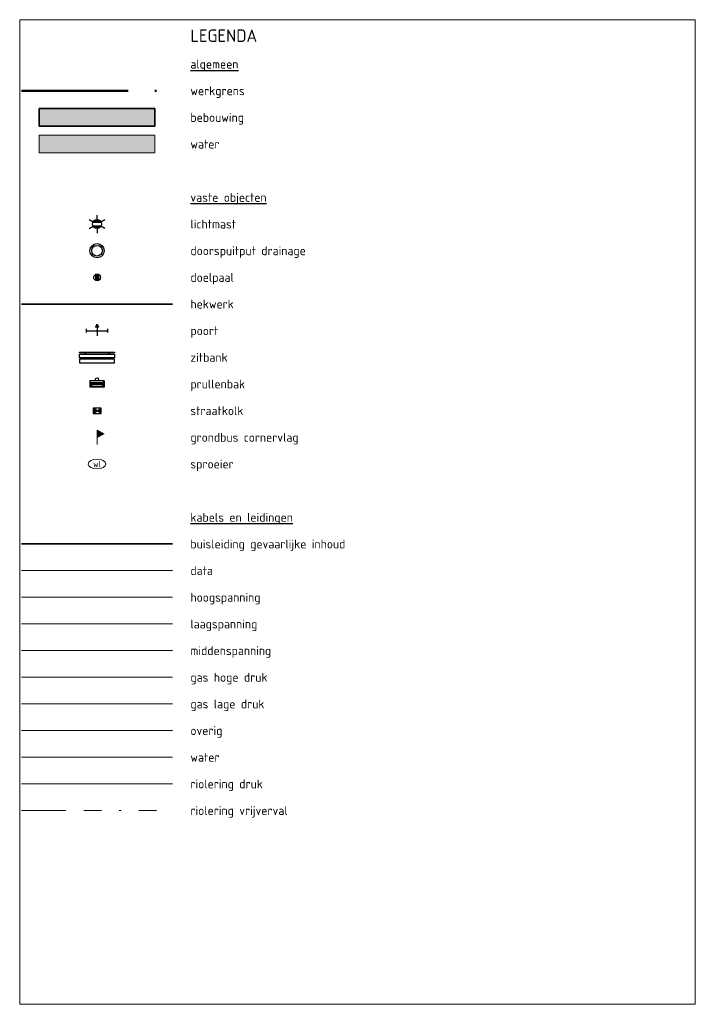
# Model space of a CAD drawing. Header units: metres. Extents: x 117304 to 117560, y 480657 to 480775.
# Tile 4 of 4: x 117522 to 117560, y 480710 to 480765. Entities that reach past the tile are written whole.
import ezdxf
from ezdxf.enums import TextEntityAlignment as Align
from ezdxf.lldxf.tags import DXFTag

# ---------------------------------------------------------------- set-up
doc = ezdxf.new("R2010")
doc.units = ezdxf.units.M
doc.header["$LTSCALE"] = 0.5
doc.linetypes.add('RI-OVERIG', pattern=[17, 5, -2, 2, -2, 0, -2, 2, -2])
doc.linetypes.add('XX-PROJECTGRENS', pattern=[18, 12, -3, 0, -3])
for name, color, linetype, lineweight in [('B-WE-KL-BUISLEIDING GEVAARLIJKE INHOUD-G', 20, 'Continuous', 35), ('B-WE-KL-DATA-G', 90, 'KL-DATA-N', 18), ('B-WE-KL-ET_HS-G', 10, 'KL-HS-N', 18), ('B-WE-KL-ET_LS-G', 190, 'KL-LS-N', 18), ('B-WE-KL-ET_MS-G', 130, 'KL-MS-N', 18), ('B-WE-KL-GAS_HD-G', 30, 'KL-GAS-HD-N', 18), ('B-WE-KL-GAS_LD-G', 50, 'KL-GAS-LD-N', 18), ('B-WE-KL-OVERIG-G', 8, 'Continuous', 18), ('B-WE-KL-WATER-G', 170, 'KL-WATER-N', 18), ('B-WE-OG-BEBOUWING-GV', 7, 'Continuous', 35), ('B-WE-OG-WATER_SLOOT-GV', 120, 'Continuous', 18), ('B-WE-RI-DRUK-G', 210, 'RI-PERS', 18), ('B-WE-RI-VRIJVERVAL-G', 210, 'RI-OVERIG', 18), ('N-ME-IE-MEUBILAIR_WEGMEUBILAIR_AFVALBAK-S', 7, 'Continuous', 25), ('N-ME-IE-MEUBILAIR_WEGMEUBILAIR_LICHTMAST-S', 7, 'Continuous', 25), ('N-ME-IE-MEUBILAIR_WEGMEUBILAIR_PAAL-S', 7, 'Continuous', 25), ('N-ME-IE-MEUBILAIR_WEGMEUBILAIR_ZITBANK-S', 7, 'Continuous', 25), ('N-ME-IE-TERREINAFSCHEIDING-S', 210, 'Continuous', 25), ('N-ME-IE-TERREINAFSCHEIDING_KUNSTMATIG_RASTERHEKWERK-G', 20, 'IE-TERREINAFSCHEIDING-KUNSTMATIG-OPEN', 35), ('N-ME-KL-WATER_PUT-S', 170, 'Continuous', 25), ('N-ME-RI-DRAINAGE_PUT-S', 90, 'Continuous', 25), ('N-ME-RI-KOLK-S', 7, 'Continuous', 25), ('N-WE-KG-GRENS_PROJECT-GD', 7, 'XX-PROJECTGRENS', 50)]:
    doc.layers.add(name, color=color, linetype=linetype, lineweight=lineweight)
doc.layers.add('B-WE-OG-BEBOUWING-V', color=7, linetype='Continuous', lineweight=18, true_color=0xdc7869)
doc.layers.add('B-WE-OG-WATER_SLOOT-V', color=7, linetype='Continuous', lineweight=18, true_color=0xafcde1)
doc.layers.add('X-XX-AL-HULPLIJN-G', color=7, linetype='Continuous', lineweight=18, plot=False)
doc.layers.add('X-XX-AL-LEGENDA-T25', color=7, linetype='Continuous')
doc.layers.add('X-XX-AL-LEGENDA-T35', color=7, linetype='Continuous')
doc.styles.add('NLCS-ISO', font='NLCS-ISO.ttf')
doc.styles.add('NLCS-ISO-M200-T25', font='NLCS-ISO.ttf', dxfattribs={"height": 0.5})
doc.styles.add('NLCS-ISO-M200-T35', font='NLCS-ISO.ttf', dxfattribs={"height": 0.7})
doc.linetypes.add('IE-TERREINAFSCHEIDING-KUNSTMATIG-OPEN', pattern='A,7,-1.5,[67,NLCS.shx,S=0.75,R=0,X=0,Y=0],-1.5', length=10)
tags = doc.linetypes.add('KL-DATA-N', pattern='A,4,-1,[101,NLCS.SHX,S=0.5,R=0,X=0,Y=0],-1,4,-1,["D",Standard,S=1,R=0,X=-0.25,Y=-0.5],-1.5', length=12.5).pattern_tags.tags
tags[18] = DXFTag(74, 10)
tags = doc.linetypes.add('KL-GAS-HD-N', pattern='A,4,-1,[69,NLCS.SHX,S=0.5,R=0,X=0,Y=0],-1,4,-1,["H",Standard,S=1,R=0,X=0,Y=-0.5],-2', length=13).pattern_tags.tags
tags[18] = DXFTag(74, 10)
tags = doc.linetypes.add('KL-GAS-LD-N', pattern='A,4,-1,[69,NLCS.SHX,S=0.5,R=0,X=0,Y=0],-1,4,-1,["L",Standard,S=1,R=0,X=0.25,Y=-0.5],-2', length=13).pattern_tags.tags
tags[18] = DXFTag(74, 10)
tags = doc.linetypes.add('KL-HS-N', pattern='A,4,-1,[103,NLCS.SHX,S=0.75,R=0,X=0,Y=0],-1,4,-1,["H",Standard,S=1,R=0,X=0,Y=-0.5],-2', length=13).pattern_tags.tags
tags[18] = DXFTag(74, 10)
tags = doc.linetypes.add('KL-LS-N', pattern='A,4,-1,[103,NLCS.SHX,S=0.75,R=0,X=0,Y=0],-1,4,-1,["L",Standard,S=1,R=0,X=0,Y=-0.5],-2', length=13).pattern_tags.tags
tags[18] = DXFTag(74, 10)
tags = doc.linetypes.add('KL-MS-N', pattern='A,4,-1,[103,NLCS.SHX,S=0.75,R=0,X=0,Y=0],-1,4,-1,["M",Standard,S=1,R=0,X=0,Y=-0.5],-2', length=13).pattern_tags.tags
tags[18] = DXFTag(74, 10)
doc.linetypes.add('KL-WATER-N', pattern='A,7,-0.5,[168,NLCS.SHX,S=0.75,R=0,X=0.75,Y=0],-2', length=9.5)
tags = doc.linetypes.add('RI-PERS', pattern='A,7,-2,["P",Standard,S=1.8,R=0,X=-0.5,Y=-0.9],-2,7,-2,[102,NLCS.SHX,S=1,R=180,X=0,Y=0],-2', length=22).pattern_tags.tags
tags[6] = DXFTag(74, 10)

# ---------------------------------------------------------------- blocks, each defined once
blk = doc.blocks.new('SRI-DRAIN_PUT-SO')
at = {"lineweight": -3}
for radius in [2, 1.5]:
    blk.add_circle((0, 0), radius, dxfattribs=at)
blk = doc.blocks.new('N-SIE-WEG_LICHTMAST-SO')
h = blk.add_hatch(color=256)
h.paths.add_polyline_path([(1.16, 0.5, 0.658505), (-1.16, 0.5)])
h.paths.add_polyline_path([(-1.16, -0.5, 0.658505), (1.16, -0.5)])
at = {"flags": 128}
for points in [[(-2.19, 1.27), (-1.1, 0.63)], [(-1.16, 0.5), (1.16, 0.5)], [(0, 1.27), (0, 2.53)], [(1.1, 0.63), (2.19, 1.27)], [(-2.19, -1.27), (-1.1, -0.63)], [(-1.16, -0.5), (1.16, -0.5)], [(0, -1.27), (0, -2.53)], [(2.19, -1.27), (1.1, -0.63)]]:
    blk.add_lwpolyline(points, dxfattribs=at)
at = {"ltscale": 0.5}
blk.add_circle((0, 0), 1.27, dxfattribs=at)
at = {"style": 'NLCS-ISO'}
blk.add_attdef('TYPE', text='', height=1.8, dxfattribs=at).set_placement((0, 2.53), align=Align.BOTTOM_CENTER)
blk = doc.blocks.new('SIE-WEG_PAAL_VAST-SO')
blk.add_hatch(color=256).paths.add_polyline_path([(0.094, 0.093), (-0.093, 0.093), (-0.093, -0.093), (0.094, -0.093)])
at = {"flags": 128}
blk.add_lwpolyline([(0.094, 0.093), (-0.093, 0.093), (-0.093, -0.093), (0.094, -0.093)], close=True, dxfattribs=at)
blk.add_circle((0, 0), 0.188)
blk = doc.blocks.new('SIE-WEG_DOORGANG_DRAAIPOORT')
blk.add_hatch(color=256).paths.add_polyline_path([(-0.21, 0.49), (0, 0.9), (0.21, 0.49)])
for p, q in [((-1.5, -0.25), (-1.5, 0.25)), ((-1.5, 0), (1.5, 0)), ((0, 0.9), (-0.21, 0.49)), ((0, 0.9), (0, -0.72)), ((0, 0.9), (0.21, 0.49)), ((1.5, -0.25), (1.5, 0.25))]:
    blk.add_line(p, q)
at = {"flags": 128}
blk.add_lwpolyline([(-0.21, 0.49), (0, 0.9), (0.21, 0.49)], close=True, dxfattribs=at)
blk = doc.blocks.new('SIE-WEG_ZITBANK_MET_LEUNING')
blk.add_hatch(color=256).paths.add_polyline_path([(-0.984, 0.302), (-0.984, 0.253), (0.984, 0.253), (0.984, 0.302)])
for p, q in [((-0.689, 0.253), (-0.689, 0.172)), ((-0.64, 0.253), (-0.64, 0.172)), ((0.64, 0.253), (0.64, 0.172)), ((0.689, 0.253), (0.689, 0.172)), ((-0.689, -0.105), (-0.689, -0.025)), ((-0.64, -0.105), (-0.64, -0.025)), ((0.64, -0.105), (0.64, -0.025)), ((0.689, -0.105), (0.689, -0.025))]:
    blk.add_line(p, q)
at = {"flags": 128}
for points in [[(-0.984, 0.253), (-0.984, 0.302), (0.984, 0.302), (0.984, 0.253)], [(0.984, 0.172), (0.984, -0.025), (-0.984, -0.025), (-0.984, 0.172)], [(-0.984, -0.105), (-0.984, -0.302), (0.984, -0.302), (0.984, -0.105)]]:
    blk.add_lwpolyline(points, close=True, dxfattribs=at)
blk = doc.blocks.new('N-SRI-KOLK_STRAAT_450X300-SO')
h = blk.add_hatch(color=256)
h.dxf.hatch_style = 1
h.paths.add_polyline_path([(0, 0.75), (-1.125, 1.5), (-1.125, 0)])
h.paths.add_polyline_path([(1.125, 0), (1.125, 1.5), (0, 0.75)])
for p, q in [((-1.125, 0), (1.125, 1.5)), ((1.125, 0), (-1.125, 1.5))]:
    blk.add_line(p, q)
at = {"flags": 128}
blk.add_lwpolyline([(-1.125, 0), (1.125, 0), (1.125, 1.5), (-1.125, 1.5)], close=True, dxfattribs=at)
blk = doc.blocks.new('SKL-WATERLEIDINGPUT-SO')
at = {"color": 0, "linetype": 'ByBlock', "lineweight": 18}
blk.add_ellipse((0, 0), major_axis=(2.5, 0), ratio=0.54, dxfattribs=at)
at = {"color": 0, "linetype": 'ByBlock', "lineweight": 18, "style": 'NLCS-ISO'}
blk.add_text('wl', height=1.8, dxfattribs=at).set_placement((0, 0), align=Align.MIDDLE_CENTER)
blk = doc.blocks.new('SIE-WEG_AFVALBAK_TYPE_02')
at = {"linetype": 'Continuous'}
for p, q in [((0.4, -0.091), (-0.4, -0.091)), ((-0.34, -0.195), (-0.4, -0.091)), ((-0.34, -0.252), (-0.4, -0.441)), ((0.4, -0.441), (-0.4, -0.441)), ((0.34, -0.195), (-0.34, -0.195)), ((-0.34, -0.252), (-0.34, -0.195)), ((0.34, -0.252), (-0.34, -0.252)), ((-0.302, -0.297), (-0.333, -0.397)), ((0.333, -0.397), (-0.333, -0.397)), ((0.302, -0.297), (-0.302, -0.297)), ((0.302, -0.297), (0.333, -0.397)), ((0.34, -0.195), (0.4, -0.091)), ((0.34, -0.252), (0.34, -0.195)), ((0.34, -0.252), (0.4, -0.441))]:
    blk.add_line(p, q, dxfattribs=at)
for p, q in [((-0.4, -0.091), (-0.4, -0.441)), ((0.4, -0.091), (0.4, -0.441))]:
    blk.add_line(p, q)
blk.add_circle((0, 0), 0.0908, dxfattribs=at)
blk = doc.blocks.new('SIE-WEG_PAAL_VLAGGENMAST-SO')
at = {"linetype": 'ByBlock', "lineweight": 18}
h = blk.add_hatch(color=0, dxfattribs=at)
h.dxf.hatch_style = 1
h.paths.add_polyline_path([(0, 2), (2, 1), (0, 0)])
at = {"color": 0, "linetype": 'ByBlock', "lineweight": 18}
blk.add_lwpolyline([(0, 2), (0, -2)], dxfattribs=at)
blk.add_lwpolyline([(0, 2), (2, 1), (0, 0)], close=True, dxfattribs=at)

msp = doc.modelspace()

# ---------------------------------------------------------------- hatches: boundary and pattern name
at = {"layer": 'B-WE-OG-BEBOUWING-V'}
msp.add_hatch(color=256, dxfattribs=at).paths.add_polyline_path([(117523.424, 480759.993), (117523.424, 480758.993), (117529.924, 480758.993), (117529.924, 480759.993)])
at = {"layer": 'B-WE-OG-WATER_SLOOT-V'}
msp.add_hatch(color=256, dxfattribs=at).paths.add_polyline_path([(117523.424, 480758.493), (117523.424, 480757.493), (117529.924, 480757.493), (117529.924, 480758.493)])

# ---------------------------------------------------------------- linework, layer by layer
at = {"layer": 'B-WE-KL-BUISLEIDING GEVAARLIJKE INHOUD-G', "flags": 128}
msp.add_lwpolyline([(117522.424, 480735.493), (117530.924, 480735.493)], dxfattribs=at)
at = {"layer": 'B-WE-KL-DATA-G', "flags": 128}
msp.add_lwpolyline([(117522.424, 480733.993), (117530.924, 480733.993)], dxfattribs=at)
at = {"layer": 'B-WE-KL-ET_HS-G', "flags": 128}
msp.add_lwpolyline([(117522.424, 480732.493), (117530.924, 480732.493)], dxfattribs=at)
at = {"layer": 'B-WE-KL-ET_LS-G', "flags": 128}
msp.add_lwpolyline([(117522.424, 480730.993), (117530.924, 480730.993)], dxfattribs=at)
at = {"layer": 'B-WE-KL-ET_MS-G', "flags": 128}
msp.add_lwpolyline([(117522.424, 480729.493), (117530.924, 480729.493)], dxfattribs=at)
at = {"layer": 'B-WE-KL-GAS_HD-G', "flags": 128}
msp.add_lwpolyline([(117522.424, 480727.993), (117530.924, 480727.993)], dxfattribs=at)
at = {"layer": 'B-WE-KL-GAS_LD-G', "flags": 128}
msp.add_lwpolyline([(117522.424, 480726.493), (117530.924, 480726.493)], dxfattribs=at)
at = {"layer": 'B-WE-KL-OVERIG-G', "flags": 128}
msp.add_lwpolyline([(117522.424, 480724.993), (117530.924, 480724.993)], dxfattribs=at)
at = {"layer": 'B-WE-KL-WATER-G', "flags": 128}
msp.add_lwpolyline([(117522.424, 480723.493), (117530.924, 480723.493)], dxfattribs=at)
at = {"layer": 'B-WE-OG-BEBOUWING-GV', "flags": 128}
msp.add_lwpolyline([(117529.924, 480759.993), (117523.424, 480759.993), (117523.424, 480758.993), (117529.924, 480758.993)], close=True, dxfattribs=at)
at = {"layer": 'B-WE-OG-WATER_SLOOT-GV', "flags": 128}
msp.add_lwpolyline([(117529.924, 480758.493), (117523.424, 480758.493), (117523.424, 480757.493), (117529.924, 480757.493)], close=True, dxfattribs=at)
at = {"layer": 'B-WE-RI-DRUK-G', "flags": 128}
msp.add_lwpolyline([(117522.424, 480721.993), (117530.924, 480721.993)], dxfattribs=at)
at = {"layer": 'B-WE-RI-VRIJVERVAL-G', "flags": 128}
msp.add_lwpolyline([(117522.424, 480720.493), (117530.924, 480720.493)], dxfattribs=at)
at = {"layer": 'N-ME-IE-TERREINAFSCHEIDING_KUNSTMATIG_RASTERHEKWERK-G', "flags": 128}
msp.add_lwpolyline([(117522.424, 480748.993), (117530.924, 480748.993)], dxfattribs=at)
at = {"layer": 'N-WE-KG-GRENS_PROJECT-GD', "flags": 128}
msp.add_lwpolyline([(117522.424, 480760.993), (117530.924, 480760.993)], dxfattribs=at)
at = {"layer": 'X-XX-AL-HULPLIJN-G'}
msp.add_lwpolyline([(117522.324, 480764.993), (117560.324, 480764.993), (117560.324, 480709.593), (117522.324, 480709.593)], close=True, dxfattribs=at)

# ---------------------------------------------------------------- block references
at = {"layer": 'N-ME-IE-MEUBILAIR_WEGMEUBILAIR_AFVALBAK-S'}
msp.add_blockref('SIE-WEG_AFVALBAK_TYPE_02', (117526.674, 480744.759), dxfattribs=at)
at = {"layer": 'N-ME-IE-MEUBILAIR_WEGMEUBILAIR_LICHTMAST-S', "xscale": 0.2, "yscale": 0.2, "zscale": 0.2}
msp.add_blockref('N-SIE-WEG_LICHTMAST-SO', (117526.674, 480753.493), dxfattribs=at)
at = {"layer": 'N-ME-IE-MEUBILAIR_WEGMEUBILAIR_PAAL-S'}
msp.add_blockref('SIE-WEG_PAAL_VAST-SO', (117526.674, 480750.493), dxfattribs=at)
at = {"layer": 'N-ME-IE-MEUBILAIR_WEGMEUBILAIR_PAAL-S', "xscale": 0.2, "yscale": 0.2, "zscale": 0.2}
msp.add_blockref('SIE-WEG_PAAL_VLAGGENMAST-SO', (117526.674, 480741.493), dxfattribs=at)
at = {"layer": 'N-ME-IE-MEUBILAIR_WEGMEUBILAIR_ZITBANK-S'}
msp.add_blockref('SIE-WEG_ZITBANK_MET_LEUNING', (117526.674, 480745.993), dxfattribs=at)
at = {"layer": 'N-ME-IE-TERREINAFSCHEIDING-S', "xscale": 0.3999999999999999, "yscale": 0.3999999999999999, "zscale": 0.5}
msp.add_blockref('SIE-WEG_DOORGANG_DRAAIPOORT', (117526.674, 480747.493), dxfattribs=at)
at = {"layer": 'N-ME-KL-WATER_PUT-S', "xscale": 0.2, "yscale": 0.2, "zscale": 0.2}
msp.add_blockref('SKL-WATERLEIDINGPUT-SO', (117526.674, 480739.993), dxfattribs=at)
at = {"layer": 'N-ME-RI-DRAINAGE_PUT-S', "xscale": 0.2, "yscale": 0.2, "zscale": 0.2}
msp.add_blockref('SRI-DRAIN_PUT-SO', (117526.674, 480751.993), dxfattribs=at)
at = {"layer": 'N-ME-RI-KOLK-S', "xscale": 0.2, "yscale": 0.2, "zscale": 0.2}
msp.add_blockref('N-SRI-KOLK_STRAAT_450X300-SO', (117526.674, 480742.843), dxfattribs=at)

# ---------------------------------------------------------------- texts
at = {"layer": 'X-XX-AL-LEGENDA-T25', "style": 'NLCS-ISO-M200-T25'}
for s, p in [('%%Ualgemeen', (117531.924, 480762.243)), ('werkgrens', (117531.924, 480760.743)), ('bebouwing', (117531.924, 480759.243)), ('water', (117531.924, 480757.743)), ('%%Uvaste objecten', (117531.924, 480754.743)), ('lichtmast', (117531.924, 480753.243)), ('doorspuitput drainage', (117531.924, 480751.743)), ('doelpaal', (117531.924, 480750.243)), ('hekwerk', (117531.924, 480748.743)), ('poort', (117531.924, 480747.243)), ('zitbank', (117531.924, 480745.743)), ('prullenbak', (117531.924, 480744.243)), ('straatkolk', (117531.924, 480742.743)), ('grondbus cornervlag', (117531.924, 480741.243)), ('sproeier', (117531.924, 480739.743)), ('%%Ukabels en leidingen', (117531.924, 480736.743)), ('buisleiding gevaarlijke inhoud', (117531.924, 480735.243)), ('data', (117531.924, 480733.743)), ('hoogspanning', (117531.924, 480732.243)), ('laagspanning', (117531.924, 480730.743)), ('middenspanning', (117531.924, 480729.243)), ('gas hoge druk', (117531.924, 480727.743)), ('gas lage druk', (117531.924, 480726.243)), ('overig', (117531.924, 480724.743)), ('water', (117531.924, 480723.243)), ('riolering druk', (117531.924, 480721.743)), ('riolering vrijverval', (117531.924, 480720.243))]:
    msp.add_text(s, height=0.5, dxfattribs=at).set_placement(p)
at = {"layer": 'X-XX-AL-LEGENDA-T35', "style": 'NLCS-ISO-M200-T35'}
msp.add_text('LEGENDA', height=0.7, dxfattribs=at).set_placement((117531.924, 480763.743))

doc.saveas('drawing.dxf')
